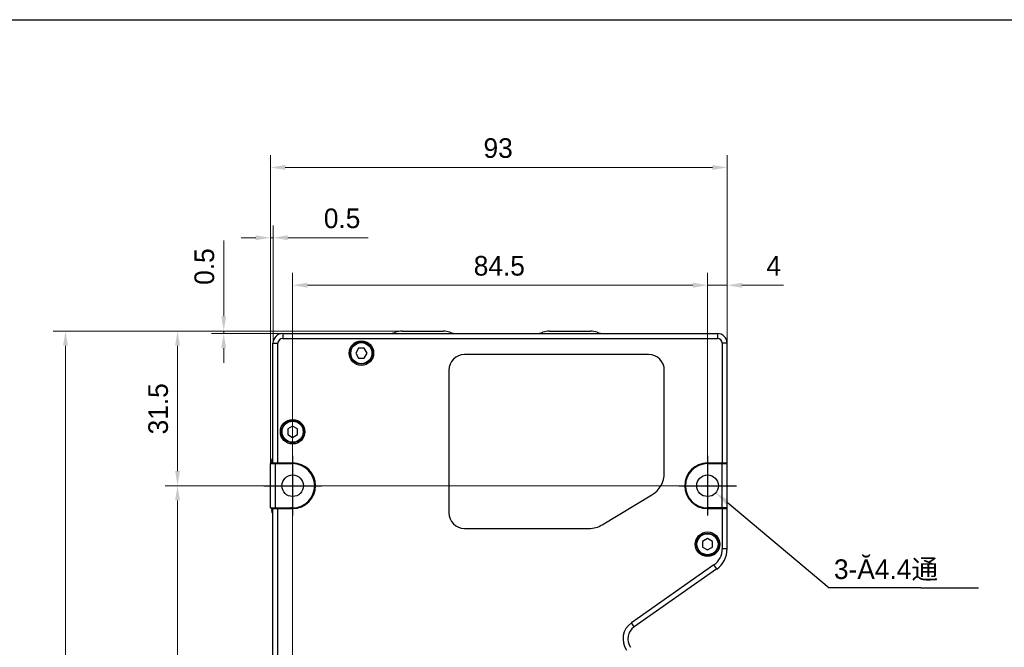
# Model space of a CAD drawing. Header units: millimetres. Extents: x 160 to 684, y 125 to 481.
# Tile 6 of 12: x 289 to 489, y 353 to 481. Entities that reach past the tile are written whole.
import ezdxf

# ---------------------------------------------------------------- set-up
doc = ezdxf.new("R2010")
doc.units = ezdxf.units.MM
doc.header["$LTSCALE"] = 46.255
doc.header["$PDMODE"] = 3
doc.header["$PDSIZE"] = 8
doc.layers.get('0').update_dxf_attribs({"linetype": 'CONTINUOUS'})
doc.layers.get('Defpoints').update_dxf_attribs({"linetype": 'CONTINUOUS'})
for name, color, linetype in [('00-LINE-LASER-SCANNERDIMENSION', 7, 'CONTINUOUS'), ('00_COMPONENTS', 7, 'CONTINUOUS'), ('51__DRAFT_DIMS', 7, 'CONTINUOUS')]:
    doc.layers.add(name, color=color, linetype=linetype)
doc.styles.get("Standard").update_dxf_attribs({"font": 'simfang.ttf'})
doc.styles.add('尺寸值样式', font='兰亭黑 GBK.TTF', dxfattribs={"height": 4})
doc.dimstyles.new('1直线标注', dxfattribs={"dimtxt": 4, "dimasz": 3, "dimexe": 2.5, "dimexo": 0, "dimtad": 1, "dimdec": 1, "dimdsep": 46, "dimtxsty": '尺寸值样式', "dimcen": 0, "dimclrd": 8, "dimclre": 8, "dimclrt": 7, "dimadec": 0, "dimazin": 0, "dimtp": 0.001, "dimtm": 0.001, "dimtfac": 1, "dimtdec": 1, "dimtmove": 0, "dimatfit": 0, "dimldrblk": '_FILLED', "dimfxl": 1, "dimtolj": 1, "dimlwd": 15, "dimlwe": 15, "dimarcsym": 0})
doc.dimstyles.new('DIMSTYLE_4', dxfattribs={"dimtxt": 6, "dimasz": 3, "dimexe": 2.5, "dimexo": 0.5, "dimtad": 1, "dimdsep": 46, "dimtxsty": 'STANDARD', "dimblk": '_FILLED', "dimblk1": '_FILLED', "dimblk2": '_FILLED', "dimcen": 0.09, "dimclrt": 3, "dimazin": 2, "dimtp": 0.1, "dimtm": 0.1, "dimtfac": 1, "dimtofl": 0, "dimtmove": 0, "dimatfit": 1, "dimldrblk": '_FILLED', "dimfxl": 1, "dimtolj": 1, "dimarcsym": 0})

# ---------------------------------------------------------------- blocks, each defined once
blk = doc.blocks.new('*D2')
at = {"layer": '00-LINE-LASER-SCANNERDIMENSION', "color": 8, "lineweight": 15}
for p, q in [((366.85, 417.18), (295.75, 417.18)), ((298.25, 414.18), (298.25, 270.18)), ((342.51, 267.18), (295.75, 267.18))]:
    blk.add_line(p, q, dxfattribs=at)
at = {"layer": '00-LINE-LASER-SCANNERDIMENSION', "color": 8}
for points in [[(298.75, 414.18), (297.75, 414.18), (298.25, 417.18)], [(297.75, 270.18), (298.75, 270.18), (298.25, 267.18)]]:
    blk.add_solid(points, dxfattribs=at)
at = {"layer": 'Defpoints', "color": 0}
for p in [(366.85, 417.18), (298.25, 267.18), (342.51, 267.18)]:
    blk.add_point(p, dxfattribs=at)
at = {"layer": '00-LINE-LASER-SCANNERDIMENSION', "color": 7, "lineweight": 30, "insert": (292.29, 342.41), "char_height": 4, "attachment_point": 2, "rotation": 90, "line_spacing_factor": 0.9, "style": '尺寸值样式'}
blk.add_mtext('\\A1;150', dxfattribs=at)
blk = doc.blocks.new('_FILLED')
at = {"color": 0, "linetype": 'ByBlock'}
blk.add_solid([(0, 0), (-1, 0.167), (-1, -0.167)], dxfattribs=at)
blk = doc.blocks.new('*D3')
at = {"layer": '00-LINE-LASER-SCANNERDIMENSION', "color": 8, "lineweight": 15}
for p, q in [((344.51, 385.68), (318.57, 385.68)), ((321.07, 382.68), (321.07, 284.68)), ((344.51, 281.68), (318.57, 281.68))]:
    blk.add_line(p, q, dxfattribs=at)
at = {"layer": '00-LINE-LASER-SCANNERDIMENSION', "color": 8}
for points in [[(321.57, 382.68), (320.57, 382.68), (321.07, 385.68)], [(320.57, 284.68), (321.57, 284.68), (321.07, 281.68)]]:
    blk.add_solid(points, dxfattribs=at)
at = {"layer": 'Defpoints', "color": 0}
for p in [(344.51, 385.68), (321.07, 281.68), (344.51, 281.68)]:
    blk.add_point(p, dxfattribs=at)
at = {"layer": '00-LINE-LASER-SCANNERDIMENSION', "color": 7, "lineweight": 30, "insert": (315.11, 333.96), "char_height": 4, "attachment_point": 2, "rotation": 90, "line_spacing_factor": 0.9, "style": '尺寸值样式'}
blk.add_mtext('\\A1;104', dxfattribs=at)
blk = doc.blocks.new('*D4')
at = {"layer": '00-LINE-LASER-SCANNERDIMENSION', "color": 8, "lineweight": 15}
for p, q in [((340.01, 390.18), (340.01, 452.99)), ((433.01, 390.18), (433.01, 452.99)), ((343.01, 450.49), (430.01, 450.49))]:
    blk.add_line(p, q, dxfattribs=at)
at = {"layer": '00-LINE-LASER-SCANNERDIMENSION', "color": 8}
for points in [[(343.01, 450.99), (343.01, 449.99), (340.01, 450.49)], [(430.01, 449.99), (430.01, 450.99), (433.01, 450.49)]]:
    blk.add_solid(points, dxfattribs=at)
at = {"layer": 'Defpoints', "color": 0}
for p in [(433.01, 450.49), (340.01, 390.18), (433.01, 390.18)]:
    blk.add_point(p, dxfattribs=at)
at = {"layer": '00-LINE-LASER-SCANNERDIMENSION', "color": 7, "lineweight": 30, "insert": (386.36, 456.44), "char_height": 4, "attachment_point": 2, "line_spacing_factor": 0.9, "style": '尺寸值样式'}
blk.add_mtext('\\A1;93', dxfattribs=at)
blk = doc.blocks.new('*D5')
at = {"layer": '00-LINE-LASER-SCANNERDIMENSION', "color": 8, "lineweight": 15}
for p, q in [((330.47, 420.18), (330.47, 435.6)), ((366.85, 417.18), (327.97, 417.18)), ((330.47, 417.18), (330.47, 416.68)), ((342.51, 416.68), (327.97, 416.68)), ((330.47, 413.68), (330.47, 410.68))]:
    blk.add_line(p, q, dxfattribs=at)
at = {"layer": '00-LINE-LASER-SCANNERDIMENSION', "color": 8}
for points in [[(329.97, 420.18), (330.97, 420.18), (330.47, 417.18)], [(330.97, 413.68), (329.97, 413.68), (330.47, 416.68)]]:
    blk.add_solid(points, dxfattribs=at)
at = {"layer": 'Defpoints', "color": 0}
for p in [(366.85, 417.18), (330.47, 416.68), (342.51, 416.68)]:
    blk.add_point(p, dxfattribs=at)
at = {"layer": '00-LINE-LASER-SCANNERDIMENSION', "color": 7, "lineweight": 30, "insert": (324.51, 426.59), "char_height": 4, "attachment_point": 1, "rotation": 90, "line_spacing_factor": 0.9, "style": '尺寸值样式'}
blk.add_mtext('\\A1;0.5', dxfattribs=at)
blk = doc.blocks.new('*D6')
at = {"layer": '00-LINE-LASER-SCANNERDIMENSION', "color": 8, "lineweight": 15}
for p, q in [((340.01, 390.18), (340.01, 438.68)), ((340.51, 414.68), (340.51, 438.68)), ((337.01, 436.18), (334.01, 436.18)), ((340.01, 436.18), (340.51, 436.18)), ((343.51, 436.18), (359.87, 436.18))]:
    blk.add_line(p, q, dxfattribs=at)
at = {"layer": '00-LINE-LASER-SCANNERDIMENSION', "color": 8}
for points in [[(337.01, 435.68), (337.01, 436.68), (340.01, 436.18)], [(343.51, 436.68), (343.51, 435.68), (340.51, 436.18)]]:
    blk.add_solid(points, dxfattribs=at)
at = {"layer": 'Defpoints', "color": 0}
for p in [(340.51, 436.18), (340.51, 414.68), (340.01, 390.18)]:
    blk.add_point(p, dxfattribs=at)
at = {"layer": '00-LINE-LASER-SCANNERDIMENSION', "color": 7, "lineweight": 30, "insert": (350.86, 442.14), "char_height": 4, "attachment_point": 1, "line_spacing_factor": 0.9, "style": '尺寸值样式'}
blk.add_mtext('\\A1;0.5', dxfattribs=at)
blk = doc.blocks.new('*D7')
at = {"layer": '00-LINE-LASER-SCANNERDIMENSION', "color": 8, "lineweight": 15}
for p, q in [((344.51, 281.68), (344.51, 429.01)), ((429.01, 385.68), (429.01, 429.01)), ((347.51, 426.51), (426.01, 426.51))]:
    blk.add_line(p, q, dxfattribs=at)
at = {"layer": '00-LINE-LASER-SCANNERDIMENSION', "color": 8}
for points in [[(347.51, 427.01), (347.51, 426.01), (344.51, 426.51)], [(426.01, 426.01), (426.01, 427.01), (429.01, 426.51)]]:
    blk.add_solid(points, dxfattribs=at)
at = {"layer": 'Defpoints', "color": 0}
for p in [(429.01, 426.51), (429.01, 385.68), (344.51, 281.68)]:
    blk.add_point(p, dxfattribs=at)
at = {"layer": '00-LINE-LASER-SCANNERDIMENSION', "color": 7, "lineweight": 30, "insert": (386.6, 432.47), "char_height": 4, "attachment_point": 2, "line_spacing_factor": 0.9, "style": '尺寸值样式'}
blk.add_mtext('\\A1;84.5', dxfattribs=at)
blk = doc.blocks.new('*D8')
at = {"layer": '00-LINE-LASER-SCANNERDIMENSION', "color": 8, "lineweight": 15}
for p, q in [((366.85, 417.18), (318.57, 417.18)), ((321.07, 414.18), (321.07, 388.68)), ((429.01, 385.68), (318.57, 385.68))]:
    blk.add_line(p, q, dxfattribs=at)
at = {"layer": '00-LINE-LASER-SCANNERDIMENSION', "color": 8}
for points in [[(321.57, 414.18), (320.57, 414.18), (321.07, 417.18)], [(320.57, 388.68), (321.57, 388.68), (321.07, 385.68)]]:
    blk.add_solid(points, dxfattribs=at)
at = {"layer": 'Defpoints', "color": 0}
for p in [(366.85, 417.18), (321.07, 385.68), (429.01, 385.68)]:
    blk.add_point(p, dxfattribs=at)
at = {"layer": '00-LINE-LASER-SCANNERDIMENSION', "color": 7, "lineweight": 30, "insert": (315.11, 401.34), "char_height": 4, "attachment_point": 2, "rotation": 90, "line_spacing_factor": 0.9, "style": '尺寸值样式'}
blk.add_mtext('\\A1;31.5', dxfattribs=at)
blk = doc.blocks.new('*D9')
at = {"layer": '00-LINE-LASER-SCANNERDIMENSION', "color": 8, "lineweight": 15}
for p, q in [((429.01, 385.68), (429.01, 429.01)), ((433.01, 390.18), (433.01, 429.01)), ((426.01, 426.51), (423.01, 426.51)), ((433.01, 426.51), (429.01, 426.51)), ((436.01, 426.51), (444.48, 426.51))]:
    blk.add_line(p, q, dxfattribs=at)
at = {"layer": '00-LINE-LASER-SCANNERDIMENSION', "color": 8}
for points in [[(426.01, 426.01), (426.01, 427.01), (429.01, 426.51)], [(436.01, 427.01), (436.01, 426.01), (433.01, 426.51)]]:
    blk.add_solid(points, dxfattribs=at)
at = {"layer": 'Defpoints', "color": 0}
for p in [(429.01, 426.51), (433.01, 390.18), (429.01, 385.68)]:
    blk.add_point(p, dxfattribs=at)
at = {"layer": '00-LINE-LASER-SCANNERDIMENSION', "color": 7, "lineweight": 30, "insert": (441, 432.47), "char_height": 4, "attachment_point": 1, "line_spacing_factor": 0.9, "style": '尺寸值样式'}
blk.add_mtext('\\A1;4', dxfattribs=at)
blk = doc.blocks.new('*D39')
at = {"layer": '51__DRAFT_DIMS', "color": 0}
for p, q in [((428.92, 385.68), (429.1, 385.68)), ((429.01, 385.59), (429.01, 385.77))]:
    blk.add_line(p, q, dxfattribs=at)
at = {"layer": '51__DRAFT_DIMS', "color": 8, "lineweight": -2}
for p in [(432.99, 382.34), (472.46, 364.92)]:
    blk.add_line(p, (453.8, 364.92), dxfattribs=at)
at = {"layer": 'Defpoints', "color": 0}
for p in [(427.32, 387.1), (430.69, 384.27)]:
    blk.add_point(p, dxfattribs=at)
at = {"layer": '51__DRAFT_DIMS', "color": 8, "linetype": 'ByBlock', "lineweight": -2, "xscale": 3, "yscale": 3, "zscale": 3, "rotation": 140.0491256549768}
blk.add_blockref('_FILLED', (430.69, 384.27), dxfattribs=at)
at = {"layer": '51__DRAFT_DIMS', "insert": (472.46, 367.54), "char_height": 6, "attachment_point": 1, "line_spacing_factor": 0.9}
blk.add_mtext('\\A1;{}{{\\H0.7x;}{}}', dxfattribs=at)

msp = doc.modelspace()

# ---------------------------------------------------------------- linework, layer by layer
for p, q in [((344.508, 391.765), (344.508, 379.599)), ((429.008, 391.765), (429.008, 379.599)), ((338.631, 385.682), (350.384, 385.682)), ((423.131, 385.682), (434.884, 385.682))]:
    msp.add_line(p, q)
at = {"color": 8}
msp.add_line((472.459, 364.917), (484.21, 364.917), dxfattribs=at)
msp.add_lwpolyline([(159.549, 480.58), (683.548, 480.58), (683.548, 125.01), (159.549, 125.01)], close=True)
at = {"layer": '00_COMPONENTS'}
for p, q in [((366.855, 417.182), (375.16, 417.182)), ((396.855, 417.182), (405.16, 417.182)), ((342.508, 416.682), (342.508, 415.682)), ((342.508, 416.682), (431.008, 416.682)), ((342.508, 415.682), (431.008, 415.682)), ((431.008, 416.682), (431.008, 415.682)), ((340.508, 390.332), (340.508, 414.682)), ((340.508, 414.682), (341.508, 414.682)), ((341.508, 390.332), (341.508, 414.682)), ((357.93, 413.682), (357.353, 412.682)), ((359.085, 413.682), (357.93, 413.682)), ((359.662, 412.682), (359.085, 413.682)), ((432.008, 414.682), (432.008, 390.332)), ((433.008, 414.682), (432.008, 414.682)), ((433.008, 372.82), (433.008, 414.682)), ((357.353, 412.682), (357.93, 411.682)), ((357.93, 411.682), (359.085, 411.682)), ((359.085, 411.682), (359.662, 412.682)), ((417.008, 412.382), (379.508, 412.382)), ((376.308, 409.182), (376.308, 380.182)), ((420.208, 388.284), (420.208, 409.182)), ((344.508, 397.837), (343.508, 397.26)), ((343.508, 397.26), (343.508, 396.105)), ((345.508, 397.26), (344.508, 397.837)), ((345.508, 396.105), (345.508, 397.26)), ((343.508, 396.105), (344.508, 395.528)), ((344.508, 395.528), (345.508, 396.105)), ((340.008, 381.182), (340.008, 390.182)), ((340.008, 390.182), (344.508, 390.182)), ((340.508, 390.332), (344.508, 390.332)), ((341.008, 381.182), (341.008, 390.182)), ((429.008, 390.332), (433.008, 390.332)), ((429.008, 390.182), (433.008, 390.182)), ((432.008, 381.182), (432.008, 390.182)), ((348.912, 386.606), (349.037, 386.732)), ((407.53, 377.725), (417.686, 383.827)), ((340.008, 381.182), (344.508, 381.182)), ((340.508, 286.332), (340.508, 381.032)), ((340.508, 381.032), (344.508, 381.032)), ((341.508, 286.332), (341.508, 381.032)), ((427.033, 381.473), (427.146, 381.585)), ((433.008, 381.182), (429.008, 381.182)), ((429.008, 381.032), (433.008, 381.032)), ((432.008, 381.032), (432.008, 372.82)), ((379.508, 376.982), (404.852, 376.982)), ((429.008, 374.919), (428.008, 374.342)), ((428.008, 374.342), (428.008, 373.187)), ((428.008, 373.187), (429.008, 372.61)), ((430.008, 374.342), (429.008, 374.919)), ((429.008, 372.61), (430.008, 373.187)), ((430.008, 373.187), (430.008, 374.342)), ((433.008, 372.82), (432.008, 372.82)), ((430.302, 369.544), (413.497, 357.777)), ((430.875, 368.725), (430.302, 369.544)), ((430.875, 368.725), (414.071, 356.958)), ((414.071, 356.958), (413.497, 357.777))]:
    msp.add_line(p, q, dxfattribs=at)
for centre, radius in [((358.508, 412.682), 2.5), ((358.508, 412.682), 2.25), ((358.508, 412.682), 2.15), ((344.508, 396.682), 2.5), ((344.508, 396.682), 2.25), ((344.508, 396.682), 2.15), ((344.508, 385.682), 2.2), ((429.008, 385.682), 2.2), ((429.008, 373.765), 2.5), ((429.008, 373.765), 2.25), ((429.008, 373.765), 2.15)]:
    msp.add_circle(centre, radius, dxfattribs=at)
for centre, radius, start, end in [((366.855, 413.182), 4, 90, 110.36413), ((375.16, 413.182), 4, 69.63587, 90), ((396.855, 413.182), 4, 90, 110.36413), ((405.16, 413.182), 4, 69.63587, 90), ((342.508, 414.682), 2, 90, 180), ((342.508, 414.682), 1, 90, 180), ((364.071, 420.682), 4, 270, 290.36413), ((377.944, 420.682), 4, 249.63587, 270), ((394.071, 420.682), 4, 270, 290.36413), ((407.944, 420.682), 4, 249.63587, 270), ((431.008, 414.682), 2, 0, 90), ((431.008, 414.682), 1, 0, 90), ((379.508, 409.182), 3.2, 90, 180), ((417.008, 409.182), 3.2, 0, 90), ((336.508, 392.119), 4, 339.63587, 360), ((344.008, 389.335), 4, 159.63587, 167.76935), ((344.308, 393.182), 3, 251.80745, 270), ((344.508, 385.682), 4.65, 270, 90), ((344.508, 385.682), 4.5, 270, 90), ((429.008, 385.682), 4.65, 90, 270), ((429.008, 385.682), 4.5, 90, 270), ((429.208, 393.182), 3, 270, 288.19255), ((415.008, 388.284), 5.2, 301, 360), ((344.008, 382.03), 4, 192.23065, 200.36413), ((344.308, 378.182), 3, 90, 108.19255), ((429.208, 378.182), 3, 71.80745, 90), ((336.508, 379.246), 4, 0, 20.36413), ((379.508, 380.182), 3.2, 180, 270), ((404.852, 382.182), 5.2, 270, 301), ((428.008, 372.82), 4, 305, 360), ((428.008, 372.82), 5, 305, 360), ((415.791, 354.5), 4, 125, 215), ((415.791, 354.5), 3, 125, 215)]:
    msp.add_arc(centre, radius, start, end, dxfattribs=at)

# ---------------------------------------------------------------- texts
at = {"layer": '51__DRAFT_DIMS', "color": 8, "insert": (454.756, 370.686), "char_height": 4, "attachment_point": 1, "style": '尺寸值样式'}
msp.add_mtext('\\A1;{\\C7;3-\\Fgdt.shx|c168;\\C256;Ă\\fFZLanTingHei-R-GBK|b0|i0|c134|p2;\\C7;4.4\\f宋体|b0|i0|c134|p0;通}', dxfattribs=at)

# ---------------------------------------------------------------- dimensions: what is measured, and where the dimension line sits
at = {"layer": '00-LINE-LASER-SCANNERDIMENSION', "color": 7, "linetype": 'Continuous', "lineweight": 30}
for base, p1, p2, picture, middle in [((433.008, 450.486), (340.008, 390.182), (433.008, 390.182), '*D4', (386.361, 450.486)), ((340.508, 436.18), (340.008, 390.182), (340.508, 414.682), '*D6', (355.054, 436.18)), ((429.008, 426.509), (344.508, 281.682), (429.008, 385.682), '*D7', (386.599, 426.509))]:
    dim = msp.add_linear_dim(base=base, p1=p1, p2=p2, dimstyle='1直线标注', override={"dimtxsty": '尺寸值样式', "dimldrblk": '_FILLED'}, dxfattribs=at)
    dim.commit()
    dim.dimension.update_dxf_attribs({"geometry": picture, "text_midpoint": middle, "dimtype": 160})
for base, p1, p2, angle, picture, middle in [((330.47, 416.682), (366.855, 417.182), (342.508, 416.682), 270, '*D5', (330.47, 430.785)), ((429.008, 426.509), (433.008, 390.182), (429.008, 385.682), 180, '*D9', (442.43, 426.509)), ((298.246, 267.182), (366.855, 417.182), (342.508, 267.182), 270, '*D2', (298.246, 342.405)), ((321.069, 385.682), (366.855, 417.182), (429.008, 385.682), 270, '*D8', (321.069, 401.344)), ((321.069, 281.682), (344.508, 385.682), (344.508, 281.682), 270, '*D3', (321.069, 333.964))]:
    dim = msp.add_linear_dim(base=base, p1=p1, p2=p2, angle=angle, dimstyle='1直线标注', override={"dimtxsty": '尺寸值样式', "dimldrblk": '_FILLED'}, dxfattribs=at)
    dim.commit()
    dim.dimension.update_dxf_attribs({"geometry": picture, "text_midpoint": middle, "dimtype": 160})
at = {"layer": '51__DRAFT_DIMS'}
dim = msp.add_diameter_dim_2p(p1=(427.321, 387.095), p2=(430.694, 384.27), text='{}{{\\H0.7x;}{}}', dimstyle='DIMSTYLE_4', override={"dimtxt": 6, "dimtoh": 1, "dimlfac": 1, "dimpost": '<>', "dimclrd": 8, "dimclrt": 256, "dimtix": 0, "dimtofl": 0, "dimtmove": 0, "dimatfit": 3}, dxfattribs=at)
dim.commit()
dim.dimension.update_dxf_attribs({"geometry": '*D39', "text_midpoint": (472.459, 364.917), "dimtype": 163})

doc.saveas('drawing.dxf')
